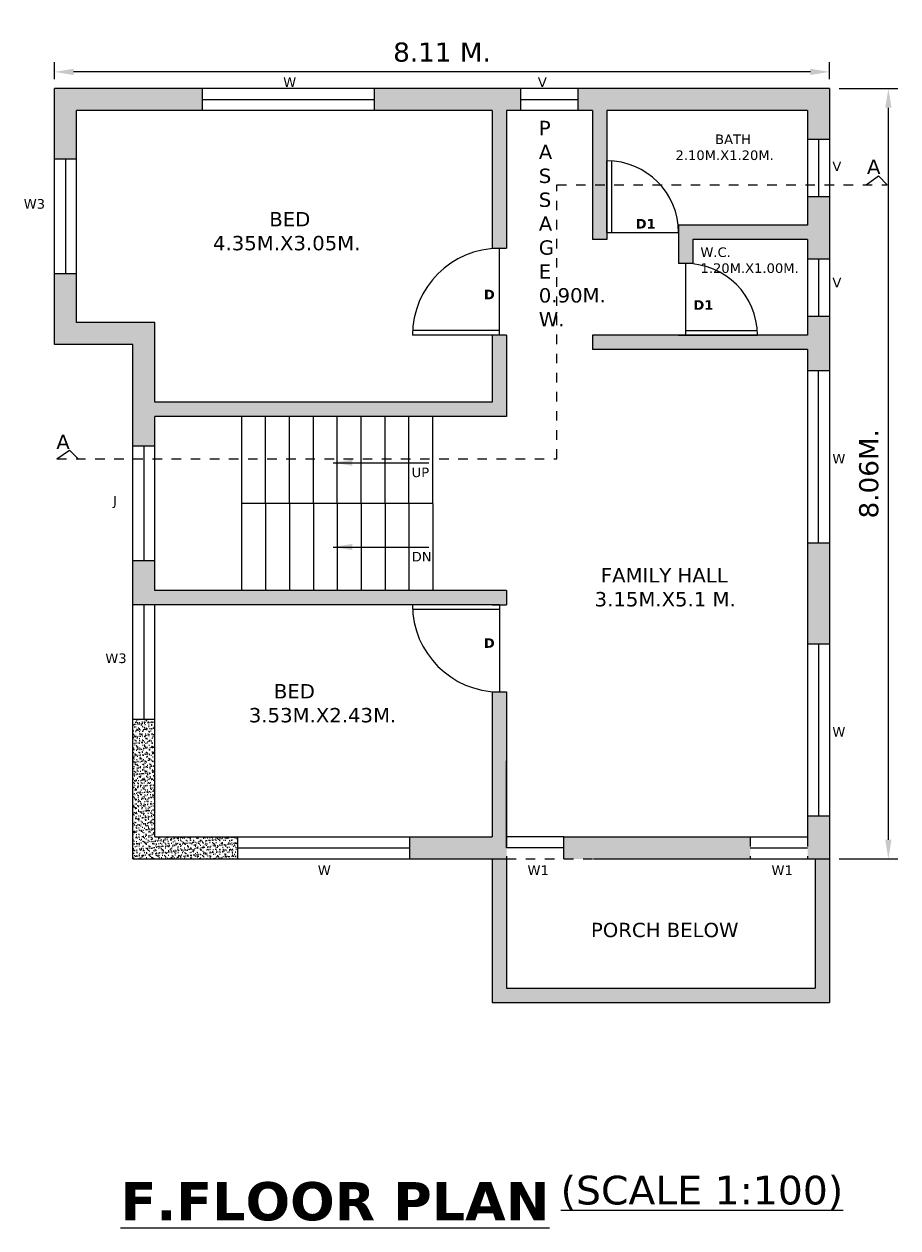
# Model space of a CAD drawing. Header units: millimetres. Extents: x 55 to 259, y 26 to 60.
# Tile 8 of 8: x 250 to 259, y 35 to 47. Entities that reach past the tile are written whole.
import ezdxf

# ---------------------------------------------------------------- set-up
doc = ezdxf.new("R2010")
doc.units = ezdxf.units.MM
doc.header["$LTSCALE"] = 0.05
doc.linetypes.add('ACAD_ISO03W100', pattern=[30, 12, -18])
doc.linetypes.add('DASHED2', pattern=[9.525, 6.35, -3.175])
doc.styles.get("Standard").update_dxf_attribs({"font": 'verdana.ttf', "height": 0.2})
doc.dimstyles.new('ISO-25', dxfattribs={"dimtxt": 0.001, "dimasz": 0.2, "dimexe": 0.1, "dimexo": 0.1, "dimgap": 0.1, "dimtad": 3, "dimdsep": 46, "dimtxsty": 'Standard', "dimcen": -0.09, "dimclrd": 256, "dimclrt": 256, "dimazin": 0, "dimtfac": 1, "dimtmove": 0, "dimatfit": 3, "dimfxl": 1, "dimtolj": 1, "dimarcsym": 0})
pattern_1 = [(37.5, (-281.754175, 208.005908), (-0.0016000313, 0.0489413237), [0, -0.038608, 0, -0.04318, 0, -0.041275]), (7.5, (-281.754175, 208.00591), (0.044952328, 0.07168251), [0, -0.020828, 0, -0.034798, 0, -0.013335]), (327.5, (-281.785417, 208.005908), (0.079099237, 0.0001437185), [0, -0.0127, 0, -0.04572, 0, -0.05969]), (317.5, (-281.78542, 208.00591), (0.076355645, 0.022292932), [0, -0.00635, 0, -0.029972, 0, -0.03429])]

# ---------------------------------------------------------------- blocks, each defined once
blk = doc.blocks.new('*D58')
at = {"color": 0, "lineweight": -2, "ltscale": 0.05, "transparency": 16777216}
for p, q in [((258.169, 46.437), (258.785, 46.437)), ((258.169, 38.379), (258.785, 38.379))]:
    blk.add_line(p, q, dxfattribs=at)
at = {"lineweight": -2, "ltscale": 0.05, "transparency": 16777216}
blk.add_line((258.685, 38.579), (258.685, 46.237), dxfattribs=at)
at = {"ltscale": 0.05, "transparency": 16777216}
for points in [[(258.652, 46.237), (258.718, 46.237), (258.685, 46.437)], [(258.652, 38.579), (258.718, 38.579), (258.685, 38.379)]]:
    blk.add_solid(points, dxfattribs=at)
at = {"layer": 'Defpoints', "color": 0, "ltscale": 0.05, "transparency": 16777216}
for p in [(258.069, 46.437), (258.685, 46.437), (258.069, 38.379)]:
    blk.add_point(p, dxfattribs=at)
at = {"ltscale": 0.05, "transparency": 16777216, "insert": (258.481, 42.408), "char_height": 0.2, "attachment_point": 5, "rotation": 90}
blk.add_mtext('\\A1;8.06M.', dxfattribs=at)
blk = doc.blocks.new('*D59')
at = {"color": 0, "lineweight": -2, "ltscale": 0.05, "transparency": 16777216}
for p, q in [((249.957, 46.537), (249.957, 46.712)), ((258.069, 46.537), (258.069, 46.712))]:
    blk.add_line(p, q, dxfattribs=at)
at = {"lineweight": -2, "ltscale": 0.05, "transparency": 16777216}
blk.add_line((257.869, 46.612), (250.157, 46.612), dxfattribs=at)
at = {"ltscale": 0.05, "transparency": 16777216}
for points in [[(250.157, 46.645), (250.157, 46.579), (249.957, 46.612)], [(257.869, 46.645), (257.869, 46.579), (258.069, 46.612)]]:
    blk.add_solid(points, dxfattribs=at)
at = {"layer": 'Defpoints', "color": 0, "ltscale": 0.05, "transparency": 16777216}
for p in [(249.957, 46.612), (249.957, 46.437), (258.069, 46.437)]:
    blk.add_point(p, dxfattribs=at)
at = {"ltscale": 0.05, "transparency": 16777216, "insert": (254.013, 46.817), "char_height": 0.2, "attachment_point": 5}
blk.add_mtext('\\A1;8.11 M.', dxfattribs=at)

msp = doc.modelspace()

# ---------------------------------------------------------------- hatches: boundary and pattern name
at = {"ltscale": 0.05}
h = msp.add_hatch(dxfattribs=at)
h.set_pattern_fill('AR-SAND', color=256, scale=0.001, style=0)
h.set_pattern_definition(pattern_1)
h.paths.add_polyline_path([(251.503, 46.437), (249.957, 46.437), (249.957, 45.7), (250.187, 45.7), (250.187, 46.207), (251.503, 46.207)])
h.paths.add_polyline_path([(251.007, 43.992), (250.187, 43.992), (250.187, 44.5), (249.957, 44.5), (249.957, 43.762), (250.777, 43.762), (250.777, 42.697), (251.007, 42.697), (251.007, 43.007), (254.689, 43.007), (254.689, 43.857), (254.539, 43.857), (254.539, 43.157), (251.007, 43.157)])
h = msp.add_hatch(dxfattribs=at)
h.set_pattern_fill('AR-SAND', color=256, scale=0.001, style=0)
h.set_pattern_definition(pattern_1)
h.paths.add_polyline_path([(254.839, 46.437), (253.303, 46.437), (253.303, 46.207), (254.539, 46.207), (254.539, 44.767), (254.689, 44.767), (254.689, 46.207), (254.839, 46.207)])
h.paths.add_polyline_path([(258.069, 46.437), (255.439, 46.437), (255.439, 46.207), (255.589, 46.207), (255.589, 45.432), (255.739, 45.432), (255.739, 45.682), (255.739, 46.207), (257.839, 46.207), (257.839, 45.907), (258.069, 45.907)])
h.paths.add_polyline_path([(255.739, 45.432), (255.589, 45.432), (255.589, 44.857), (255.739, 44.857), (255.739, 45.007)])
h = msp.add_hatch(dxfattribs=at)
h.set_pattern_fill('AR-SAND', color=256, scale=0.001, style=0)
h.set_pattern_definition(pattern_1)
h.paths.add_polyline_path([(258.069, 45.307), (257.839, 45.307), (257.839, 45.007), (256.489, 45.007), (256.489, 44.607), (256.639, 44.607), (256.639, 44.857), (257.839, 44.857), (257.839, 44.657), (258.069, 44.657)])
h.paths.add_polyline_path([(258.069, 44.057), (257.839, 44.057), (257.839, 43.857), (255.589, 43.857), (255.589, 43.707), (257.839, 43.707), (257.839, 43.487), (258.069, 43.487)])
h = msp.add_hatch(dxfattribs=at)
h.set_pattern_fill('AR-SAND', color=256, scale=0.001, style=0)
h.set_pattern_definition([(37.5, (180.428026, 2.185424), (-0.001600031, 0.048941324), [0, -0.038608, 0, -0.04318, 0, -0.041275]), (7.5, (180.428026, 2.185424), (0.04495233, 0.07168251), [0, -0.020828, 0, -0.034798, 0, -0.013335]), (327.5, (180.396784, 2.185424), (0.079099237, 0.000143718), [0, -0.0127, 0, -0.04572, 0, -0.05969]), (317.5, (180.396784, 2.185424), (0.076355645, 0.02229293), [0, -0.00635, 0, -0.029972, 0, -0.03429])])
h.paths.add_polyline_path([(255.289, 38.609), (255.289, 38.379), (255.599, 38.379), (257.239, 38.379), (257.239, 38.609)])
h.paths.add_polyline_path([(254.689, 37.029), (254.689, 38.379), (254.539, 38.379), (254.539, 36.879), (258.069, 36.879), (258.069, 38.379), (257.919, 38.379), (257.919, 37.029)])
h.paths.add_polyline_path([(257.839, 38.609), (257.839, 38.379), (258.069, 38.379), (258.069, 38.829), (257.839, 38.829)])
h.paths.add_polyline_path([(257.839, 40.629), (258.069, 40.629), (258.069, 41.687), (257.839, 41.687)])
h = msp.add_hatch(dxfattribs=at)
h.set_pattern_fill('AR-SAND', color=256, scale=0.001, style=0)
h.set_pattern_definition(pattern_1)
h.paths.add_polyline_path([(254.689, 41.187), (254.539, 41.187), (251.007, 41.187), (251.007, 41.497), (250.777, 41.497), (250.777, 41.037), (251.007, 41.037), (254.539, 41.037), (254.614, 41.037), (254.689, 41.037)])
h = msp.add_hatch(dxfattribs=at)
h.set_pattern_fill('AR-SAND', color=256, scale=0.001, style=0)
h.set_pattern_definition(pattern_1)
h.paths.add_polyline_path([(254.689, 38.609), (254.689, 40.127), (254.539, 40.127), (254.539, 38.609), (253.673, 38.609), (253.673, 38.379), (254.689, 38.379)])
h = msp.add_hatch(dxfattribs=at)
h.set_pattern_fill('AR-SAND', color=256, scale=0.001, style=0)
h.set_pattern_definition(pattern_1)
h.paths.add_polyline_path([(251.873, 38.609), (251.007, 38.609), (251.007, 39.837), (250.777, 39.837), (250.777, 38.379), (251.873, 38.379)])

# ---------------------------------------------------------------- linework, layer by layer
for p, q in [((258.069, 46.437), (249.957, 46.437)), ((249.957, 43.762), (249.957, 46.437)), ((258.069, 46.437), (258.069, 38.379)), ((250.187, 43.992), (250.187, 46.207)), ((254.539, 46.207), (250.187, 46.207)), ((254.539, 46.207), (254.539, 44.767)), ((254.689, 46.207), (254.689, 44.767)), ((255.589, 46.207), (254.689, 46.207)), ((255.589, 46.207), (255.589, 44.857)), ((257.839, 46.207), (255.739, 46.207)), ((255.739, 46.207), (255.739, 45.007)), ((257.839, 46.207), (257.839, 45.007)), ((255.739, 45.007), (255.739, 44.857)), ((257.839, 45.007), (256.489, 45.007)), ((256.489, 45.007), (256.489, 44.607)), ((255.739, 44.857), (255.589, 44.857)), ((257.839, 44.857), (256.639, 44.857)), ((256.639, 44.857), (256.639, 44.607)), ((257.839, 44.857), (257.839, 43.857)), ((254.539, 44.767), (254.689, 44.767)), ((256.639, 44.607), (256.489, 44.607)), ((251.007, 43.992), (250.187, 43.992)), ((251.007, 43.157), (251.007, 43.992)), ((254.539, 43.857), (254.539, 43.157)), ((254.689, 43.857), (254.539, 43.857)), ((254.689, 43.857), (254.689, 43.007)), ((257.839, 43.857), (255.589, 43.857)), ((255.589, 43.857), (255.589, 43.707)), ((256.489, 43.857), (256.639, 43.857)), ((250.777, 43.762), (249.957, 43.762)), ((250.777, 38.379), (250.777, 43.762)), ((257.839, 43.707), (255.589, 43.707)), ((257.839, 43.707), (257.839, 38.609)), ((257.839, 43.487), (258.069, 43.487)), ((254.539, 43.157), (251.007, 43.157)), ((254.689, 43.007), (251.007, 43.007)), ((251.007, 41.187), (251.007, 43.007)), ((251.917, 41.187), (251.917, 43.007)), ((251.917, 41.187), (251.917, 43.007)), ((252.167, 42.097), (252.167, 43.007)), ((252.417, 42.097), (252.417, 43.007)), ((252.667, 42.097), (252.667, 43.007)), ((252.917, 42.097), (252.917, 43.007)), ((253.167, 42.097), (253.167, 43.007)), ((253.417, 42.097), (253.417, 43.007)), ((253.667, 42.097), (253.667, 43.007)), ((253.917, 42.097), (253.917, 43.007)), ((253.917, 42.097), (251.917, 42.097)), ((252.167, 42.097), (252.167, 41.187)), ((252.417, 42.097), (252.417, 41.187)), ((252.667, 42.097), (252.667, 41.187)), ((252.917, 42.097), (252.917, 41.187)), ((253.167, 42.097), (253.167, 41.187)), ((253.417, 42.097), (253.417, 41.187)), ((253.667, 42.097), (253.667, 41.187)), ((253.917, 42.097), (253.917, 41.187)), ((257.839, 41.687), (258.069, 41.687)), ((254.539, 41.187), (251.007, 41.187)), ((254.689, 41.187), (254.539, 41.187)), ((254.689, 41.187), (254.689, 41.037)), ((251.007, 38.609), (251.007, 41.037)), ((254.539, 41.037), (251.007, 41.037)), ((257.839, 40.629), (258.069, 40.629)), ((254.539, 40.127), (254.539, 38.609)), ((254.689, 40.127), (254.689, 38.609)), ((257.839, 38.829), (258.069, 38.829)), ((251.007, 38.609), (254.539, 38.609)), ((255.289, 38.609), (257.839, 38.609)), ((250.777, 38.379), (254.689, 38.379)), ((254.539, 38.379), (254.539, 37.379)), ((254.689, 38.379), (254.689, 37.029)), ((255.599, 38.379), (258.069, 38.379)), ((257.919, 38.379), (257.919, 37.029)), ((258.069, 38.379), (258.069, 36.879)), ((254.689, 37.029), (257.919, 37.029)), ((254.539, 36.879), (258.069, 36.879)), ((255.599, 36.879), (258.069, 36.879))]:
    msp.add_line(p, q)
for p, q in [((251.503, 46.437), (251.503, 46.207)), ((253.303, 46.437), (253.303, 46.207)), ((254.839, 46.207), (254.839, 46.437)), ((255.439, 46.207), (255.439, 46.437)), ((251.503, 46.322), (253.303, 46.322)), ((254.839, 46.322), (255.439, 46.322)), ((257.839, 45.907), (258.069, 45.907)), ((257.954, 45.907), (257.954, 45.307)), ((250.187, 45.7), (249.957, 45.7)), ((250.072, 45.7), (250.072, 44.5)), ((255.739, 44.932), (255.739, 45.682)), ((255.789, 44.932), (255.789, 45.682)), ((258.452, 45.432), (258.583, 45.523)), ((258.583, 45.523), (258.672, 45.432)), ((257.839, 45.307), (258.069, 45.307)), ((255.739, 44.932), (256.489, 44.932)), ((254.614, 43.857), (254.614, 44.767)), ((256.564, 43.857), (256.564, 44.607)), ((257.839, 44.657), (258.069, 44.657)), ((257.954, 44.657), (257.954, 44.057)), ((250.187, 44.5), (249.957, 44.5)), ((257.839, 44.057), (258.069, 44.057)), ((254.614, 43.907), (253.704, 43.907)), ((254.614, 43.857), (253.704, 43.857)), ((256.564, 43.907), (257.314, 43.907)), ((256.564, 43.857), (257.314, 43.857)), ((257.954, 41.687), (257.954, 43.487)), ((254.689, 43.007), (253.917, 43.007)), ((251.007, 42.697), (250.777, 42.697)), ((250.892, 42.697), (250.892, 41.497)), ((249.983, 42.564), (250.115, 42.655)), ((250.115, 42.655), (250.204, 42.564)), ((251.007, 41.497), (250.777, 41.497)), ((251.007, 41.037), (250.777, 41.037)), ((250.892, 41.037), (250.892, 39.837)), ((254.614, 41.037), (253.704, 41.037)), ((254.614, 40.987), (253.704, 40.987)), ((254.539, 41.037), (254.689, 41.037)), ((254.614, 41.037), (254.614, 40.127)), ((257.954, 40.629), (257.954, 38.829)), ((254.539, 40.127), (254.689, 40.127)), ((251.007, 39.837), (250.777, 39.837)), ((254.689, 38.494), (254.689, 39.404)), ((251.873, 38.609), (251.873, 38.379)), ((253.673, 38.609), (253.673, 38.379)), ((255.289, 38.609), (254.689, 38.609)), ((255.289, 38.379), (255.289, 38.609)), ((251.873, 38.494), (253.673, 38.494)), ((255.289, 38.494), (254.689, 38.494)), ((257.239, 38.494), (257.839, 38.494)), ((254.539, 38.379), (254.539, 36.879))]:
    msp.add_line(p, q, dxfattribs=at)
at = {"linetype": 'ACAD_ISO03W100', "ltscale": 0.05}
for p, q in [((255.216, 42.564), (255.216, 45.432)), ((255.216, 45.432), (258.672, 45.432)), ((249.983, 42.564), (255.216, 42.564))]:
    msp.add_line(p, q, dxfattribs=at)
at = {"linetype": 'DASHED2', "ltscale": 0.05}
for p, q in [((254.689, 38.609), (254.689, 38.379)), ((257.239, 38.609), (257.239, 38.379)), ((257.839, 38.609), (257.839, 38.379)), ((254.689, 38.379), (255.599, 38.379))]:
    msp.add_line(p, q, dxfattribs=at)
at = {"ltscale": 0.05}
for centre, radius, start, end in [((255.739, 44.932), 0.75, 0, 90), ((254.614, 43.857), 0.91, 90, 180), ((256.564, 43.857), 0.75, 0, 90), ((254.614, 41.037), 0.91, 180, 270)]:
    msp.add_arc(centre, radius, start, end, dxfattribs=at)

# ---------------------------------------------------------------- texts
at = {"attachment_point": 1}
for s, insert, char_height, width in [('W', (252.351, 46.554), 0.1, 0.3843), ('V', (255.016, 46.554), 0.1, 0.3843), ('P\\PA\\PS\\PS\\PA\\PG\\PE\\P0.90M.\\P W.', (255.026, 46.1), 0.15, 0.26637), ('     {\\H0.6667x;  BATH\\P2.10M.X1.20M.}', (256.457, 45.957), 0.15, 2.1), ('V', (258.099, 45.674), 0.1, 0.3843), ('A', (258.461, 45.695), 0.15, 0.3843), ('W3', (249.635, 45.281), 0.1, 0.3843), ('         BED\\P4.35M.X3.05M.', (251.616, 45.146), 0.15, 3.16005), ('{\\fVerdana|b1|i0|c0|p34;D1}', (256.04, 45.073), 0.1, 1.40284), ('W.C.\\P1.20M.X1.00M.', (256.718, 44.776), 0.1, 1.40284), ('V', (258.099, 44.458), 0.1, 0.3843), ('{\\fVerdana|b1|i0|c0|p34;D}', (254.451, 44.333), 0.1, 1.40284), ('{\\fVerdana|b1|i0|c0|p34;D1}', (256.644, 44.223), 0.1, 1.40284), ('A', (249.976, 42.817), 0.15, 0.3843), ('W', (258.099, 42.616), 0.1, 0.3843), ('UP', (253.695, 42.473), 0.1, 1.40284), ('J', (250.569, 42.176), 0.1, 0.3843), ('DN', (253.695, 41.591), 0.1, 1.40284), (' FAMILY HALL\\P3.15M.X5.1 M.', (255.61, 41.421), 0.15, 2.22842), ('{\\fVerdana|b1|i0|c0|p34;D}', (254.451, 40.687), 0.1, 1.40284), ('W3', (250.489, 40.528), 0.1, 0.3843), ('    BED\\P3.53M.X2.43M.', (251.991, 40.208), 0.15, 3.16005), ('W', (258.099, 39.758), 0.1, 0.3843), ('W', (252.713, 38.311), 0.1, 0.3843), ('W1', (254.908, 38.311), 0.1, 0.3843), ('W1', (257.462, 38.311), 0.1, 0.3843), ('PORCH BELOW', (255.572, 37.711), 0.15, 2.63781), ('{\\H0.5x;\\L(SCALE 1:100)}', (255.255, 35.065), 0.6, 4.72173), ('{\\fVerdana|b1|i0|c0|p34;\\H0.8x;\\LF.FLOOR PLAN}', (250.649, 34.999), 0.5, 8.85547)]:
    msp.add_mtext(s, dxfattribs=dict(at, insert=insert, char_height=char_height, width=width))

# ---------------------------------------------------------------- dimensions: what is measured, and where the dimension line sits
at = {"ltscale": 0.05}
for p1, p2, distance, text, picture, middle in [((258.069, 46.437), (249.957, 46.437), -0.175, '<> M.', '*D59', (254.013, 46.817)), ((258.069, 38.379), (258.069, 46.437), -0.616, '<>M.', '*D58', (258.481, 42.408))]:
    dim = msp.add_aligned_dim(p1=p1, p2=p2, distance=distance, text=text, dimstyle='ISO-25', dxfattribs=at)
    dim.commit()
    dim.dimension.update_dxf_attribs({"geometry": picture, "text_midpoint": middle})

# ---------------------------------------------------------------- leaders
for points in [[(252.875, 42.524), (253.875, 42.524)], [(252.875, 41.642), (253.875, 41.642)]]:
    msp.add_leader(points, dimstyle='ISO-25', override={"dimgap": 0.62, "dimtad": 0}, dxfattribs=at)

doc.saveas('drawing.dxf')
